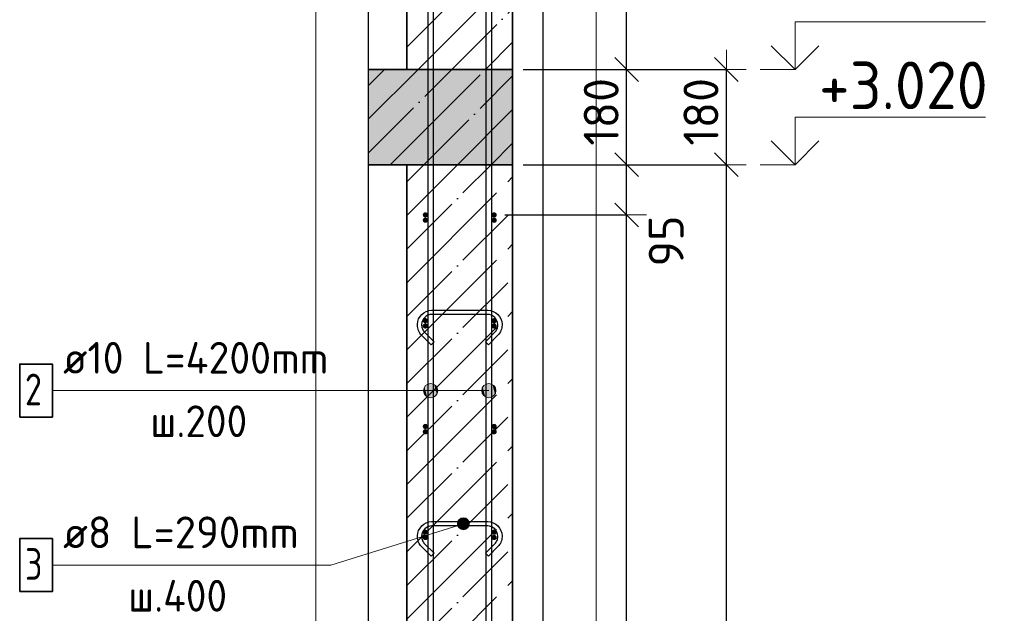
# Model space of a CAD drawing. Header units: millimetres. Extents: x -24871 to 40608, y -2869 to 48080.
# Tile 49 of 119: x -9502 to -7641, y 45451 to 46573. Entities that reach past the tile are written whole.
import ezdxf

# ---------------------------------------------------------------- set-up
doc = ezdxf.new("R2010")
doc.units = ezdxf.units.MM
doc.header["$PDMODE"] = 65
doc.linetypes.add('______11', pattern=[150, 120, -15, 0, -15])
doc.linetypes.add('______5', pattern=[330, 240, -30, 30, -30])
for name, color, linetype, lineweight in [('Standard', 7, 'Continuous', 25), ('Арм.стержн. Арматура края', 96, 'Continuous', 35), ('Арм.стержн. вертикальными 1', 22, 'Continuous', 35), ('Арм.стержн.горизонт. 1', 180, 'Continuous', 35), ('Высотная отметки_ общее', 7, 'Continuous', 13), ('Размерная линия_ общее', 7, 'Continuous', 13)]:
    doc.layers.add(name, color=color, linetype=linetype, lineweight=lineweight)
doc.layers.add('Арм.стержн.Стяжки', color=7, linetype='Continuous', lineweight=35, true_color=0x501e0f)
doc.styles.add('ISOCPEUR', font='ISOCPEUR')
doc.dimstyles.new('DIMSTYLE_2', dxfattribs={"dimtxt": 66, "dimasz": 75, "dimexe": 0, "dimexo": 0, "dimgap": 33, "dimtad": 2, "dimdec": 0, "dimrnd": 5, "dimzin": 12, "dimdsep": 46, "dimtxsty": 'ISOCPEUR', "dimblk1": 'ALL_ML_STRICH', "dimblk2": 'ALL_ML_STRICH', "dimsah": 1, "dimcen": 0, "dimclrd": 7, "dimclre": 256, "dimclrt": 7, "dimadec": 0, "dimazin": 0, "dimtfac": 1, "dimtdec": 0, "dimtix": 1, "dimtmove": 2, "dimatfit": 3, "dimfxl": 0, "dimtzin": 0, "dimlwd": 0, "dimlwe": -3, "dimarcsym": 0})
doc.dimstyles.new('DIMSTYLE_3', dxfattribs={"dimtxt": 66, "dimasz": 75, "dimexe": 0, "dimexo": 0, "dimgap": 33, "dimtad": 2, "dimdec": 0, "dimrnd": 5, "dimzin": 12, "dimdsep": 46, "dimtxsty": 'ISOCPEUR', "dimblk1": 'ALL_ML_STRICH', "dimblk2": 'ALL_ML_STRICH', "dimsah": 1, "dimcen": 0, "dimclrd": 7, "dimclre": 256, "dimclrt": 7, "dimadec": 0, "dimazin": 0, "dimtfac": 1, "dimtdec": 0, "dimtix": 1, "dimtmove": 2, "dimatfit": 3, "dimfxl": 0, "dimtvp": 1.2, "dimtzin": 0, "dimlwd": 0, "dimlwe": -3, "dimarcsym": 0})
doc.dimstyles.new('DIMSTYLE_4', dxfattribs={"dimtxt": 66, "dimasz": 75, "dimexe": 0, "dimexo": 0, "dimgap": 33, "dimtad": 2, "dimdec": 0, "dimrnd": 5, "dimzin": 12, "dimdsep": 46, "dimtxsty": 'ISOCPEUR', "dimblk1": 'ALL_ML_STRICH', "dimblk2": 'ALL_ML_STRICH', "dimsah": 1, "dimcen": 0, "dimclrd": 7, "dimclre": 256, "dimclrt": 7, "dimadec": 0, "dimazin": 0, "dimtfac": 1, "dimtdec": 0, "dimtix": 1, "dimtmove": 2, "dimatfit": 3, "dimfxl": 0, "dimtvp": 1.2, "dimtzin": 0, "dimlwd": 0, "dimlwe": -3, "dimarcsym": 0})
doc.dimstyles.new('DIMSTYLE_5', dxfattribs={"dimtxt": 66, "dimasz": 75, "dimexe": 0, "dimexo": 0, "dimgap": 33, "dimtad": 2, "dimdec": 0, "dimrnd": 5, "dimzin": 12, "dimdsep": 46, "dimtxsty": 'ISOCPEUR', "dimblk1": 'ALL_ML_STRICH', "dimblk2": 'ALL_ML_STRICH', "dimsah": 1, "dimcen": 0, "dimclrd": 7, "dimclre": 256, "dimclrt": 7, "dimadec": 0, "dimazin": 0, "dimtfac": 1, "dimtdec": 0, "dimtix": 1, "dimtmove": 2, "dimatfit": 3, "dimfxl": 0, "dimtzin": 0, "dimlwd": 0, "dimlwe": -3, "dimarcsym": 0})
doc.dimstyles.new('DIMSTYLE_6', dxfattribs={"dimtxt": 66, "dimasz": 75, "dimexe": 0, "dimexo": 0, "dimgap": 33, "dimtad": 0, "dimdec": 0, "dimrnd": 5, "dimzin": 12, "dimdsep": 46, "dimtxsty": 'ISOCPEUR', "dimblk1": 'ALL_ML_STRICH', "dimblk2": 'ALL_ML_STRICH', "dimsah": 1, "dimcen": 0, "dimclrd": 7, "dimclre": 256, "dimclrt": 7, "dimadec": 0, "dimazin": 0, "dimtfac": 1, "dimtdec": 0, "dimtix": 1, "dimtmove": 2, "dimatfit": 3, "dimfxl": 0, "dimtvp": 1.2, "dimtzin": 0, "dimlwd": 0, "dimlwe": -3, "dimarcsym": 0})

# ---------------------------------------------------------------- blocks, each defined once
blk = doc.blocks.new('ALL_ML_STRICH')
at = {"color": 0, "linetype": 'ByBlock', "lineweight": -2}
for p, q in [((0, -0.5), (0, 0.5)), ((-0.3, -0.3), (0.3, 0.3)), ((-1, 0), (0.5, 0))]:
    blk.add_line(p, q, dxfattribs=at)
blk = doc.blocks.new('*D4')
at = {"layer": 'DEFPOINTS', "color": 7, "linetype": 'Continuous', "lineweight": 13, "transparency": 33554687}
for p in [(-8448.4, 46299.1), (-8570.5, 43109.1), (-8166.5, 43109.1)]:
    blk.add_point(p, dxfattribs=at)
at = {"layer": 'Размерная линия_ общее', "color": 253, "linetype": 'Continuous', "lineweight": -2, "true_color": 0xa0a0a0, "transparency": 33554687}
for p, q in [((-8428.4, 46299.1), (-8166.5, 46299.1)), ((-8550.5, 43109.1), (-8166.5, 43109.1))]:
    blk.add_line(p, q, dxfattribs=at)
at = {"layer": 'Размерная линия_ общее', "color": 7, "linetype": 'Continuous', "lineweight": -2, "transparency": 33554687}
blk.add_line((-8166.5, 43109.1), (-8166.5, 46299.1), dxfattribs=at)
at = {"layer": 'Размерная линия_ общее', "color": 7, "linetype": 'Continuous', "lineweight": 13, "transparency": 33554687, "xscale": 75, "yscale": 75, "zscale": 75}
for p, rotation in [((-8166.5, 46299.1), 90), ((-8166.5, 43109.1), 270)]:
    blk.add_blockref('ALL_ML_STRICH', p, dxfattribs=dict(at, rotation=rotation))
at = {"layer": 'Размерная линия_ общее', "color": 7, "linetype": 'Continuous', "lineweight": 13, "transparency": 33554687, "insert": (-8214.5, 44714), "char_height": 66, "width": 264, "attachment_point": 5, "rotation": 90, "style": 'ISOCPEUR'}
blk.add_mtext('\\A1;{3190}', dxfattribs=at)
blk = doc.blocks.new('*D5')
at = {"layer": 'DEFPOINTS', "color": 7, "linetype": 'Continuous', "lineweight": 13, "transparency": 33554687}
for p in [(-8448.4, 46479.1), (-8448.4, 46299.1), (-8166.5, 46299.1)]:
    blk.add_point(p, dxfattribs=at)
at = {"layer": 'Размерная линия_ общее', "color": 253, "linetype": 'Continuous', "lineweight": -2, "true_color": 0xa0a0a0, "transparency": 33554687}
for p, q in [((-8428.4, 46479.1), (-8166.5, 46479.1)), ((-8428.4, 46299.1), (-8166.5, 46299.1))]:
    blk.add_line(p, q, dxfattribs=at)
at = {"layer": 'Размерная линия_ общее', "color": 7, "linetype": 'Continuous', "lineweight": -2, "transparency": 33554687}
blk.add_line((-8166.5, 46299.1), (-8166.5, 46479.1), dxfattribs=at)
at = {"layer": 'Размерная линия_ общее', "color": 7, "linetype": 'Continuous', "lineweight": 13, "transparency": 33554687, "xscale": 75, "yscale": 75, "zscale": 75}
for p, rotation in [((-8166.5, 46479.1), 90), ((-8166.5, 46299.1), 270)]:
    blk.add_blockref('ALL_ML_STRICH', p, dxfattribs=dict(at, rotation=rotation))
at = {"layer": 'Размерная линия_ общее', "color": 7, "linetype": 'Continuous', "lineweight": 13, "transparency": 33554687, "insert": (-8214.5, 46399), "char_height": 66, "width": 198, "attachment_point": 5, "rotation": 90, "style": 'ISOCPEUR'}
blk.add_mtext('\\A1;{180}', dxfattribs=at)
blk = doc.blocks.new('COMPLEX_ELEVATIONDIM_0')
at = {"layer": 'Высотная отметки_ общее', "color": 7, "linetype": 'Continuous', "lineweight": 13, "transparency": 33554687}
for p, q in [((-8036.5, 46479.1), (-8036.5, 46569.1)), ((-8036.5, 46569.1), (-7676.5, 46569.1)), ((-8036.5, 46479.1), (-8081.5, 46524.1)), ((-8036.5, 46479.1), (-7991.5, 46524.1)), ((-8036.5, 46479.1), (-8102.6, 46479.1)), ((-8036.5, 46479.1), (-8036.5, 46479.1)), ((-8036.5, 46479.1), (-8036.5, 46479.1)), ((-8036.5, 46479.1), (-8036.5, 46479.1)), ((-8036.5, 46479.1), (-8036.5, 46479.1)), ((-8036.5, 46299.1), (-8036.5, 46389.1)), ((-8036.5, 46389.1), (-7676.5, 46389.1)), ((-8036.5, 46299.1), (-8081.5, 46344.1)), ((-8036.5, 46299.1), (-7991.5, 46344.1)), ((-8036.5, 46299.1), (-8102.6, 46299.1)), ((-8036.5, 46299.1), (-8036.5, 46299.1)), ((-8036.5, 46299.1), (-8036.5, 46299.1)), ((-8036.5, 46299.1), (-8036.5, 46299.1)), ((-8036.5, 46299.1), (-8036.5, 46299.1))]:
    blk.add_line(p, q, dxfattribs=at)
at = {"layer": 'Высотная отметки_ общее', "color": 7, "linetype": 'Continuous', "lineweight": 13, "transparency": 33554687, "insert": (-7991.5, 46404.1), "char_height": 90, "width": 384.431, "attachment_point": 7, "style": 'ISOCPEUR'}
blk.add_mtext('\\W0.95;+3.020', dxfattribs=at)
blk = doc.blocks.new('*D8')
at = {"layer": 'DEFPOINTS', "color": 7, "linetype": 'Continuous', "lineweight": 13, "transparency": 33554687}
for p in [(-8605.5, 46204.1), (-8605.5, 43204.1), (-8355.1, 43204.1)]:
    blk.add_point(p, dxfattribs=at)
at = {"layer": 'Размерная линия_ общее', "color": 253, "linetype": 'Continuous', "lineweight": -2, "true_color": 0xa0a0a0, "transparency": 33554687}
for p, q in [((-8585.5, 46204.1), (-8355.1, 46204.1)), ((-8585.5, 43204.1), (-8355.1, 43204.1))]:
    blk.add_line(p, q, dxfattribs=at)
at = {"layer": 'Размерная линия_ общее', "color": 7, "linetype": 'Continuous', "lineweight": -2, "transparency": 33554687}
blk.add_line((-8355.1, 43204.1), (-8355.1, 46204.1), dxfattribs=at)
at = {"layer": 'Размерная линия_ общее', "color": 7, "linetype": 'Continuous', "lineweight": 13, "transparency": 33554687, "xscale": 75, "yscale": 75, "zscale": 75}
for p, rotation in [((-8355.1, 46204.1), 90), ((-8355.1, 43204.1), 270)]:
    blk.add_blockref('ALL_ML_STRICH', p, dxfattribs=dict(at, rotation=rotation))
at = {"layer": 'Размерная линия_ общее', "color": 7, "linetype": 'Continuous', "lineweight": 13, "transparency": 33554687, "insert": (-8436.1, 44482.1), "char_height": 66, "width": 3.3, "attachment_point": 1, "rotation": 90, "line_spacing_factor": 0.60241, "style": 'ISOCPEUR'}
blk.add_mtext('\\W0.91;15х200=3000', dxfattribs=at)
blk = doc.blocks.new('*D9')
at = {"layer": 'DEFPOINTS', "color": 7, "linetype": 'Continuous', "lineweight": 13, "transparency": 33554687}
for p in [(-8570.5, 46299.1), (-8605.5, 46204.1), (-8355.1, 46204.1)]:
    blk.add_point(p, dxfattribs=at)
at = {"layer": 'Размерная линия_ общее', "color": 253, "linetype": 'Continuous', "lineweight": -2, "true_color": 0xa0a0a0, "transparency": 33554687}
for p, q in [((-8550.5, 46299.1), (-8355.1, 46299.1)), ((-8585.5, 46204.1), (-8355.1, 46204.1))]:
    blk.add_line(p, q, dxfattribs=at)
at = {"layer": 'Размерная линия_ общее', "color": 7, "linetype": 'Continuous', "lineweight": -2, "transparency": 33554687}
blk.add_line((-8355.1, 46204.1), (-8355.1, 46299.1), dxfattribs=at)
at = {"layer": 'Размерная линия_ общее', "color": 7, "linetype": 'Continuous', "lineweight": 13, "transparency": 33554687, "xscale": 75, "yscale": 75, "zscale": 75}
for p, rotation in [((-8355.1, 46299.1), 90), ((-8355.1, 46204.1), 270)]:
    blk.add_blockref('ALL_ML_STRICH', p, dxfattribs=dict(at, rotation=rotation))
at = {"layer": 'Размерная линия_ общее', "color": 7, "linetype": 'Continuous', "lineweight": 13, "transparency": 33554687, "insert": (-8280.3, 46154.8), "char_height": 66, "width": 132, "attachment_point": 5, "rotation": 90, "style": 'ISOCPEUR'}
blk.add_mtext('\\A1;{95}', dxfattribs=at)
blk = doc.blocks.new('*D10')
at = {"layer": 'DEFPOINTS', "color": 7, "linetype": 'Continuous', "lineweight": 13, "transparency": 33554687}
for p in [(-8570.5, 46479.1), (-8570.5, 46299.1), (-8355.1, 46299.1)]:
    blk.add_point(p, dxfattribs=at)
at = {"layer": 'Размерная линия_ общее', "color": 253, "linetype": 'Continuous', "lineweight": -2, "true_color": 0xa0a0a0, "transparency": 33554687}
for p, q in [((-8550.5, 46479.1), (-8355.1, 46479.1)), ((-8550.5, 46299.1), (-8355.1, 46299.1))]:
    blk.add_line(p, q, dxfattribs=at)
at = {"layer": 'Размерная линия_ общее', "color": 7, "linetype": 'Continuous', "lineweight": -2, "transparency": 33554687}
blk.add_line((-8355.1, 46299.1), (-8355.1, 46479.1), dxfattribs=at)
at = {"layer": 'Размерная линия_ общее', "color": 7, "linetype": 'Continuous', "lineweight": 13, "transparency": 33554687, "xscale": 75, "yscale": 75, "zscale": 75}
for p, rotation in [((-8355.1, 46479.1), 90), ((-8355.1, 46299.1), 270)]:
    blk.add_blockref('ALL_ML_STRICH', p, dxfattribs=dict(at, rotation=rotation))
at = {"layer": 'Размерная линия_ общее', "color": 7, "linetype": 'Continuous', "lineweight": 13, "transparency": 33554687, "insert": (-8403.1, 46399), "char_height": 66, "width": 198, "attachment_point": 5, "rotation": 90, "style": 'ISOCPEUR'}
blk.add_mtext('\\A1;{180}', dxfattribs=at)
blk = doc.blocks.new('*D11')
at = {"layer": 'DEFPOINTS', "color": 7, "linetype": 'Continuous', "lineweight": 13, "transparency": 33554687}
for p in [(-8610.5, 47309.1), (-8570.5, 46479.1), (-8355.1, 46479.1)]:
    blk.add_point(p, dxfattribs=at)
at = {"layer": 'Размерная линия_ общее', "color": 253, "linetype": 'Continuous', "lineweight": -2, "true_color": 0xa0a0a0, "transparency": 33554687}
for p, q in [((-8590.5, 47309.1), (-8355.1, 47309.1)), ((-8550.5, 46479.1), (-8355.1, 46479.1))]:
    blk.add_line(p, q, dxfattribs=at)
at = {"layer": 'Размерная линия_ общее', "color": 7, "linetype": 'Continuous', "lineweight": -2, "transparency": 33554687}
blk.add_line((-8355.1, 46479.1), (-8355.1, 47309.1), dxfattribs=at)
at = {"layer": 'Размерная линия_ общее', "color": 7, "linetype": 'Continuous', "lineweight": 13, "transparency": 33554687, "xscale": 75, "yscale": 75, "zscale": 75}
for p, rotation in [((-8355.1, 47309.1), 90), ((-8355.1, 46479.1), 270)]:
    blk.add_blockref('ALL_ML_STRICH', p, dxfattribs=dict(at, rotation=rotation))
at = {"layer": 'Размерная линия_ общее', "color": 7, "linetype": 'Continuous', "lineweight": 13, "transparency": 33554687, "insert": (-8403.1, 46897.4), "char_height": 66, "width": 198, "attachment_point": 5, "rotation": 90, "style": 'ISOCPEUR'}
blk.add_mtext('\\A1;{830}', dxfattribs=at)

msp = doc.modelspace()

# ---------------------------------------------------------------- hatches: boundary and pattern name
at = {"layer": 'Standard', "linetype": 'Continuous', "lineweight": -3, "transparency": 33554687}
msp.add_hatch(color=9, dxfattribs=at).paths.add_polyline_path([(-8570.5, 46299.1), (-8570.5, 46479.1), (-8842.8, 46479.1), (-8842.8, 46299.1)])
at = {"layer": 'Арм.стержн. Арматура края', "linetype": 'Continuous', "lineweight": 50, "transparency": 33554687}
for points in [[(-8730.5, 46194.1), (-8730.9, 46196), (-8732, 46197.6), (-8733.6, 46198.7), (-8735.5, 46199.1), (-8737.4, 46198.7), (-8739, 46197.6), (-8740.1, 46196), (-8740.5, 46194.1), (-8740.1, 46192.2), (-8739, 46190.5), (-8737.4, 46189.5), (-8735.5, 46189.1), (-8733.6, 46189.5), (-8732, 46190.5), (-8730.9, 46192.2)], [(-8600.5, 46194.1), (-8600.9, 46196), (-8602, 46197.6), (-8603.6, 46198.7), (-8605.5, 46199.1), (-8607.4, 46198.7), (-8609, 46197.6), (-8610.1, 46196), (-8610.5, 46194.1), (-8610.1, 46192.2), (-8609, 46190.5), (-8607.4, 46189.5), (-8605.5, 46189.1), (-8603.6, 46189.5), (-8602, 46190.5), (-8600.9, 46192.2)], [(-8730.5, 45994.1), (-8730.9, 45996), (-8732, 45997.6), (-8733.6, 45998.7), (-8735.5, 45999.1), (-8737.4, 45998.7), (-8739, 45997.6), (-8740.1, 45996), (-8740.5, 45994.1), (-8740.1, 45992.2), (-8739, 45990.5), (-8737.4, 45989.5), (-8735.5, 45989.1), (-8733.6, 45989.5), (-8732, 45990.5), (-8730.9, 45992.2)], [(-8600.5, 45994.1), (-8600.9, 45996), (-8602, 45997.6), (-8603.6, 45998.7), (-8605.5, 45999.1), (-8607.4, 45998.7), (-8609, 45997.6), (-8610.1, 45996), (-8610.5, 45994.1), (-8610.1, 45992.2), (-8609, 45990.5), (-8607.4, 45989.5), (-8605.5, 45989.1), (-8603.6, 45989.5), (-8602, 45990.5), (-8600.9, 45992.2)], [(-8730.5, 45794.1), (-8730.9, 45796), (-8732, 45797.6), (-8733.6, 45798.7), (-8735.5, 45799.1), (-8737.4, 45798.7), (-8739, 45797.6), (-8740.1, 45796), (-8740.5, 45794.1), (-8740.1, 45792.2), (-8739, 45790.5), (-8737.4, 45789.5), (-8735.5, 45789.1), (-8733.6, 45789.5), (-8732, 45790.5), (-8730.9, 45792.2)], [(-8600.5, 45794.1), (-8600.9, 45796), (-8602, 45797.6), (-8603.6, 45798.7), (-8605.5, 45799.1), (-8607.4, 45798.7), (-8609, 45797.6), (-8610.1, 45796), (-8610.5, 45794.1), (-8610.1, 45792.2), (-8609, 45790.5), (-8607.4, 45789.5), (-8605.5, 45789.1), (-8603.6, 45789.5), (-8602, 45790.5), (-8600.9, 45792.2)], [(-8730.5, 45594.1), (-8730.9, 45596), (-8732, 45597.6), (-8733.6, 45598.7), (-8735.5, 45599.1), (-8737.4, 45598.7), (-8739, 45597.6), (-8740.1, 45596), (-8740.5, 45594.1), (-8740.1, 45592.2), (-8739, 45590.5), (-8737.4, 45589.5), (-8735.5, 45589.1), (-8733.6, 45589.5), (-8732, 45590.5), (-8730.9, 45592.2)], [(-8600.5, 45594.1), (-8600.9, 45596), (-8602, 45597.6), (-8603.6, 45598.7), (-8605.5, 45599.1), (-8607.4, 45598.7), (-8609, 45597.6), (-8610.1, 45596), (-8610.5, 45594.1), (-8610.1, 45592.2), (-8609, 45590.5), (-8607.4, 45589.5), (-8605.5, 45589.1), (-8603.6, 45589.5), (-8602, 45590.5), (-8600.9, 45592.2)]]:
    msp.add_hatch(color=4, dxfattribs=at).paths.add_polyline_path(points)
at = {"layer": 'Арм.стержн. вертикальными 1', "linetype": 'Continuous', "lineweight": 13, "transparency": 33554687}
for points in [[(-8737.1, 45878.6), (-8732.3, 45860.2), (-8732.3, 45883.5)], [(-8732.3, 45883.5), (-8725.5, 45858.4), (-8725.5, 45885.4)], [(-8732.3, 45883.5), (-8732.3, 45860.2), (-8725.5, 45858.4)], [(-8725.5, 45885.4), (-8725.5, 45858.4), (-8718.8, 45860.2)], [(-8725.5, 45885.4), (-8718.8, 45860.2), (-8718.8, 45883.5)], [(-8718.8, 45883.5), (-8718.8, 45860.2), (-8713.9, 45865.1)], [(-8718.8, 45883.5), (-8713.9, 45865.1), (-8713.9, 45878.6)], [(-8627.1, 45878.6), (-8622.3, 45860.2), (-8622.3, 45883.5)], [(-8622.3, 45883.5), (-8615.5, 45858.4), (-8615.5, 45885.4)], [(-8622.3, 45883.5), (-8622.3, 45860.2), (-8615.5, 45858.4)], [(-8615.5, 45885.4), (-8615.5, 45858.4), (-8608.8, 45860.2)], [(-8615.5, 45885.4), (-8608.8, 45860.2), (-8608.8, 45883.5)], [(-8608.8, 45883.5), (-8608.8, 45860.2), (-8603.9, 45865.1)], [(-8608.8, 45883.5), (-8603.9, 45865.1), (-8603.9, 45878.6)], [(-8737.1, 45865.1), (-8737.1, 45878.6), (-8739, 45871.9)], [(-8737.1, 45878.6), (-8737.1, 45865.1), (-8732.3, 45860.2)], [(-8713.9, 45878.6), (-8713.9, 45865.1), (-8712, 45871.9)], [(-8627.1, 45865.1), (-8627.1, 45878.6), (-8629, 45871.9)], [(-8627.1, 45878.6), (-8627.1, 45865.1), (-8622.3, 45860.2)], [(-8603.9, 45878.6), (-8603.9, 45865.1), (-8602, 45871.9)]]:
    msp.add_hatch(color=7, dxfattribs=at).paths.add_polyline_path(points)
at = {"layer": 'Арм.стержн.горизонт. 1', "linetype": 'Continuous', "lineweight": 50, "transparency": 33554687}
for points in [[(-8730.5, 46204.1), (-8730.9, 46206), (-8732, 46207.6), (-8733.6, 46208.7), (-8735.5, 46209.1), (-8737.4, 46208.7), (-8739, 46207.6), (-8740.1, 46206), (-8740.5, 46204.1), (-8740.1, 46202.2), (-8739, 46200.5), (-8737.4, 46199.5), (-8735.5, 46199.1), (-8733.6, 46199.5), (-8732, 46200.5), (-8730.9, 46202.2)], [(-8600.5, 46204.1), (-8600.9, 46206), (-8602, 46207.6), (-8603.6, 46208.7), (-8605.5, 46209.1), (-8607.4, 46208.7), (-8609, 46207.6), (-8610.1, 46206), (-8610.5, 46204.1), (-8610.1, 46202.2), (-8609, 46200.5), (-8607.4, 46199.5), (-8605.5, 46199.1), (-8603.6, 46199.5), (-8602, 46200.5), (-8600.9, 46202.2)], [(-8730.5, 46004.1), (-8730.9, 46006), (-8732, 46007.6), (-8733.6, 46008.7), (-8735.5, 46009.1), (-8737.4, 46008.7), (-8739, 46007.6), (-8740.1, 46006), (-8740.5, 46004.1), (-8740.1, 46002.2), (-8739, 46000.5), (-8737.4, 45999.5), (-8735.5, 45999.1), (-8733.6, 45999.5), (-8732, 46000.5), (-8730.9, 46002.2)], [(-8600.5, 46004.1), (-8600.9, 46006), (-8602, 46007.6), (-8603.6, 46008.7), (-8605.5, 46009.1), (-8607.4, 46008.7), (-8609, 46007.6), (-8610.1, 46006), (-8610.5, 46004.1), (-8610.1, 46002.2), (-8609, 46000.5), (-8607.4, 45999.5), (-8605.5, 45999.1), (-8603.6, 45999.5), (-8602, 46000.5), (-8600.9, 46002.2)], [(-8730.5, 45804.1), (-8730.9, 45806), (-8732, 45807.6), (-8733.6, 45808.7), (-8735.5, 45809.1), (-8737.4, 45808.7), (-8739, 45807.6), (-8740.1, 45806), (-8740.5, 45804.1), (-8740.1, 45802.2), (-8739, 45800.5), (-8737.4, 45799.5), (-8735.5, 45799.1), (-8733.6, 45799.5), (-8732, 45800.5), (-8730.9, 45802.2)], [(-8600.5, 45804.1), (-8600.9, 45806), (-8602, 45807.6), (-8603.6, 45808.7), (-8605.5, 45809.1), (-8607.4, 45808.7), (-8609, 45807.6), (-8610.1, 45806), (-8610.5, 45804.1), (-8610.1, 45802.2), (-8609, 45800.5), (-8607.4, 45799.5), (-8605.5, 45799.1), (-8603.6, 45799.5), (-8602, 45800.5), (-8600.9, 45802.2)], [(-8730.5, 45604.1), (-8730.9, 45606), (-8732, 45607.6), (-8733.6, 45608.7), (-8735.5, 45609.1), (-8737.4, 45608.7), (-8739, 45607.6), (-8740.1, 45606), (-8740.5, 45604.1), (-8740.1, 45602.2), (-8739, 45600.5), (-8737.4, 45599.5), (-8735.5, 45599.1), (-8733.6, 45599.5), (-8732, 45600.5), (-8730.9, 45602.2)], [(-8600.5, 45604.1), (-8600.9, 45606), (-8602, 45607.6), (-8603.6, 45608.7), (-8605.5, 45609.1), (-8607.4, 45608.7), (-8609, 45607.6), (-8610.1, 45606), (-8610.5, 45604.1), (-8610.1, 45602.2), (-8609, 45600.5), (-8607.4, 45599.5), (-8605.5, 45599.1), (-8603.6, 45599.5), (-8602, 45600.5), (-8600.9, 45602.2)]]:
    msp.add_hatch(color=4, dxfattribs=at).paths.add_polyline_path(points)
at = {"layer": 'Арм.стержн.Стяжки', "linetype": 'Continuous', "lineweight": 13, "transparency": 33554687}
for points in [[(-8674.6, 45622.6), (-8666.2, 45609.2), (-8671.9, 45627.6)], [(-8671.3, 45611.8), (-8674.6, 45622.6), (-8674.4, 45616.7)], [(-8674.6, 45622.6), (-8671.3, 45611.8), (-8666.2, 45609.2)], [(-8671.9, 45627.6), (-8660.3, 45609.3), (-8667, 45630.8)], [(-8671.9, 45627.6), (-8666.2, 45609.2), (-8660.3, 45609.3)], [(-8667, 45630.8), (-8655.4, 45612.5), (-8661.2, 45631)], [(-8667, 45630.8), (-8660.3, 45609.3), (-8655.4, 45612.5)], [(-8661.2, 45631), (-8655.4, 45612.5), (-8652.8, 45617.6)], [(-8661.2, 45631), (-8652.8, 45617.6), (-8656.1, 45628.3)], [(-8656.1, 45628.3), (-8652.8, 45617.6), (-8653, 45623.4)]]:
    msp.add_hatch(color=7, dxfattribs=at).paths.add_polyline_path(points)

# ---------------------------------------------------------------- linework, layer by layer
at = {"color": 52, "linetype": 'Continuous', "lineweight": -3, "transparency": 33554687}
for p, q in [((-8842.8, 42675), (-8842.8, 47349.1)), ((-8842.8, 42675), (-8842.8, 47349.1)), ((-8512.8, 42675), (-8512.8, 47349.1)), ((-8512.8, 42675), (-8512.8, 47349.1))]:
    msp.add_line(p, q, dxfattribs=at)
at = {"color": 7, "linetype": 'Continuous', "lineweight": 35, "transparency": 33554687}
for p, q in [((-8770.5, 47349.1), (-8770.5, 46479.1)), ((-8570.5, 46479.1), (-8570.5, 47349.1)), ((-8770.5, 46479.1), (-8570.5, 46479.1))]:
    msp.add_line(p, q, dxfattribs=at)
at = {"color": 253, "linetype": '______11', "lineweight": -3, "true_color": 0xababab, "transparency": 33554687}
for p, q in [((-8770.5, 46521.4), (-8570.5, 46721.4)), ((-8685.6, 46479.1), (-8570.5, 46594.1))]:
    msp.add_line(p, q, dxfattribs=at)
at = {"color": 253, "linetype": '______5', "lineweight": -3, "true_color": 0xababab, "transparency": 33554687}
for p, q in [((-8749.2, 46479.1), (-8570.5, 46657.8)), ((-8621.9, 46479.1), (-8570.5, 46530.5))]:
    msp.add_line(p, q, dxfattribs=at)
at = {"layer": 'Standard', "color": 7, "linetype": 'Continuous', "lineweight": 25, "transparency": 33554687}
msp.add_line((-8842.8, 46249.1), (-8842.8, 46529.1), dxfattribs=at)
at = {"layer": 'Standard', "color": 253, "linetype": '______11', "lineweight": -3, "true_color": 0xababab, "transparency": 33554687}
for p, q in [((-8842.8, 46449.1), (-8812.9, 46479.1)), ((-8842.8, 46321.8), (-8685.6, 46479.1)), ((-8738.3, 46299.1), (-8570.5, 46466.9)), ((-8611, 46299.1), (-8570.5, 46339.6)), ((-8770.5, 46139.6), (-8611, 46299.1)), ((-8770.5, 46266.9), (-8738.3, 46299.1)), ((-8770.5, 46012.3), (-8570.5, 46212.3)), ((-8770.5, 45885), (-8570.5, 46085)), ((-8770.5, 45757.7), (-8570.5, 45957.7)), ((-8770.5, 45630.5), (-8570.5, 45830.5)), ((-8770.5, 45503.2), (-8570.5, 45703.2)), ((-8770.5, 45375.9), (-8570.5, 45575.9))]:
    msp.add_line(p, q, dxfattribs=at)
at = {"layer": 'Standard', "color": 253, "linetype": '______5', "lineweight": -3, "true_color": 0xababab, "transparency": 33554687}
for p, q in [((-8842.8, 46385.5), (-8749.2, 46479.1)), ((-8801.9, 46299.1), (-8621.9, 46479.1)), ((-8674.7, 46299.1), (-8570.5, 46403.2)), ((-8770.5, 46203.2), (-8674.7, 46299.1)), ((-8770.5, 46075.9), (-8570.5, 46275.9)), ((-8770.5, 45948.7), (-8570.5, 46148.7)), ((-8770.5, 45821.4), (-8570.5, 46021.4)), ((-8770.5, 45694.1), (-8570.5, 45894.1)), ((-8770.5, 45566.8), (-8570.5, 45766.8)), ((-8770.5, 45439.6), (-8570.5, 45639.6)), ((-8770.5, 45312.3), (-8570.5, 45512.3))]:
    msp.add_line(p, q, dxfattribs=at)
at = {"layer": 'Standard', "color": 7, "linetype": 'Continuous', "lineweight": 35, "transparency": 33554687}
for p, q in [((-8770.5, 46479.1), (-8842.8, 46479.1)), ((-8570.5, 46299.1), (-8570.5, 46479.1)), ((-8842.8, 46299.1), (-8770.5, 46299.1)), ((-8570.5, 46299.1), (-8770.5, 46299.1)), ((-8770.5, 46299.1), (-8770.5, 43109.1)), ((-8570.5, 43109.1), (-8570.5, 46299.1))]:
    msp.add_line(p, q, dxfattribs=at)
at = {"layer": 'Standard', "color": 7, "linetype": 'Continuous', "lineweight": 13, "transparency": 33554687}
for p, q in [((-8570.5, 46479.1), (-8770.5, 46479.1)), ((-8770.5, 46299.1), (-8570.5, 46299.1))]:
    msp.add_line(p, q, dxfattribs=at)
msp.add_lwpolyline([(-8942.8, 42575), (-8412.8, 42575), (-8412.8, 47449.1), (-8942.8, 47449.1), (-8942.8, 42575)], dxfattribs=at)
at = {"layer": 'Арм.стержн. вертикальными 1', "color": 7, "linetype": 'Continuous', "lineweight": 13, "transparency": 33554687}
for p, q in [((-8725.5, 45885.4), (-8725.5, 45885.4)), ((-8615.5, 45885.4), (-8615.5, 45885.4)), ((-9440.4, 45871.9), (-8836.4, 45871.9)), ((-8836.4, 45871.9), (-8725.5, 45871.9)), ((-8836.4, 45871.9), (-8615.5, 45871.9)), ((-8739, 45871.9), (-8739, 45871.9)), ((-8712, 45871.9), (-8712, 45871.9)), ((-8629, 45871.9), (-8629, 45871.9)), ((-8602, 45871.9), (-8602, 45871.9)), ((-8725.5, 45858.4), (-8725.5, 45858.4)), ((-8615.5, 45858.4), (-8615.5, 45858.4))]:
    msp.add_line(p, q, dxfattribs=at)
at = {"layer": 'Арм.стержн. вертикальными 1', "color": 4, "linetype": 'Continuous', "lineweight": 25, "transparency": 33554687}
for points in [[(-8730.5, 43109.1), (-8730.5, 47309.1), (-8720.5, 47309.1), (-8720.5, 43109.1), (-8730.5, 43109.1)], [(-8620.5, 43109.1), (-8620.5, 47309.1), (-8610.5, 47309.1), (-8610.5, 43109.1), (-8620.5, 43109.1)]]:
    msp.add_lwpolyline(points, dxfattribs=at)
at = {"layer": 'Арм.стержн. вертикальными 1', "color": 7, "linetype": 'Continuous', "lineweight": 35, "transparency": 33554687}
msp.add_lwpolyline([(-9502.4, 45821.9), (-9440.4, 45821.9), (-9440.4, 45921.9), (-9502.4, 45921.9), (-9502.4, 45821.9)], dxfattribs=at)
at = {"layer": 'Арм.стержн. вертикальными 1', "color": 7, "linetype": 'Continuous', "lineweight": 13, "transparency": 33554687}
for centre in [(-8725.5, 45871.9), (-8615.5, 45871.9)]:
    msp.add_circle(centre, 13.5, dxfattribs=at)
at = {"layer": 'Арм.стержн.горизонт. 1', "color": 52, "linetype": 'Continuous', "lineweight": 25, "transparency": 33554687}
for p, q in [((-8770.5, 46299.1), (-8770.5, 46299.1)), ((-8570.5, 46299.1), (-8570.5, 46299.1))]:
    msp.add_line(p, q, dxfattribs=at)
at = {"layer": 'Арм.стержн.Стяжки', "color": 7, "linetype": 'Continuous', "lineweight": 13, "transparency": 33554687}
for p, q in [((-8667, 45630.8), (-8667, 45630.8)), ((-8653, 45623.4), (-8653, 45623.4)), ((-8914.4, 45541.9), (-8663.7, 45620.1)), ((-8674.4, 45616.7), (-8674.4, 45616.7)), ((-8660.3, 45609.3), (-8660.3, 45609.3)), ((-9440.4, 45541.9), (-8914.4, 45541.9))]:
    msp.add_line(p, q, dxfattribs=at)
at = {"layer": 'Арм.стержн.Стяжки', "color": 40, "linetype": 'Continuous', "lineweight": 25, "transparency": 33554687}
for points in [[(-8622, 45964.3), (-8604.1, 45982.2), (-8602.9, 45983.6), (-8601.8, 45985.2), (-8600.8, 45986.8), (-8600, 45988.4), (-8599.4, 45990.2), (-8598.9, 45992), (-8598.6, 45993.8), (-8598.5, 45995.7), (-8598.5, 45996.8), (-8599, 46000.5), (-8600.2, 46004.1), (-8602.1, 46007.5), (-8604.4, 46010.2), (-8607.1, 46012.5), (-8610.5, 46014.4), (-8614.1, 46015.6), (-8617.7, 46016.1), (-8723.3, 46016.1), (-8726.9, 46015.6), (-8730.6, 46014.4), (-8733.9, 46012.5), (-8736.6, 46010.2), (-8738.9, 46007.5), (-8740.8, 46004.1), (-8742, 46000.5), (-8742.5, 45996.8), (-8742.5, 45995.7), (-8742.4, 45993.8), (-8742.1, 45992), (-8741.6, 45990.2), (-8741, 45988.4), (-8740.2, 45986.8), (-8739.3, 45985.2), (-8738.2, 45983.6), (-8736.9, 45982.2), (-8719.1, 45964.3), (-8724.7, 45958.7), (-8742.8, 45976.8), (-8744.4, 45978.7), (-8746, 45980.8), (-8747.3, 45983), (-8748.4, 45985.4), (-8749.3, 45987.8), (-8749.9, 45990.3), (-8750.3, 45992.9), (-8750.5, 45995.4), (-8750.5, 45997.4), (-8749.8, 46002.3), (-8748.2, 46007.4), (-8745.5, 46012), (-8742.3, 46015.9), (-8738.5, 46019.1), (-8733.8, 46021.7), (-8728.7, 46023.4), (-8723.8, 46024.1), (-8617.2, 46024.1), (-8612.3, 46023.4), (-8607.2, 46021.7), (-8602.5, 46019.1), (-8598.7, 46015.9), (-8595.5, 46012), (-8592.9, 46007.4), (-8591.2, 46002.3), (-8590.5, 45997.4), (-8590.5, 45995.4), (-8590.7, 45992.9), (-8591.1, 45990.3), (-8591.8, 45987.8), (-8592.6, 45985.4), (-8593.7, 45983), (-8595.1, 45980.8), (-8596.6, 45978.7), (-8598.2, 45976.8), (-8616.3, 45958.7), (-8622, 45964.3)], [(-8622, 45564.3), (-8604.1, 45582.2), (-8602.9, 45583.6), (-8601.8, 45585.2), (-8600.8, 45586.8), (-8600, 45588.4), (-8599.4, 45590.2), (-8598.9, 45592), (-8598.6, 45593.8), (-8598.5, 45595.7), (-8598.5, 45596.8), (-8599, 45600.5), (-8600.2, 45604.1), (-8602.1, 45607.5), (-8604.4, 45610.2), (-8607.1, 45612.5), (-8610.5, 45614.4), (-8614.1, 45615.6), (-8617.7, 45616.1), (-8723.3, 45616.1), (-8726.9, 45615.6), (-8730.6, 45614.4), (-8733.9, 45612.5), (-8736.6, 45610.2), (-8738.9, 45607.5), (-8740.8, 45604.1), (-8742, 45600.5), (-8742.5, 45596.8), (-8742.5, 45595.7), (-8742.4, 45593.8), (-8742.1, 45592), (-8741.6, 45590.2), (-8741, 45588.4), (-8740.2, 45586.8), (-8739.3, 45585.2), (-8738.2, 45583.6), (-8736.9, 45582.2), (-8719.1, 45564.3), (-8724.7, 45558.7), (-8742.8, 45576.8), (-8744.4, 45578.7), (-8746, 45580.8), (-8747.3, 45583), (-8748.4, 45585.4), (-8749.3, 45587.8), (-8749.9, 45590.3), (-8750.3, 45592.9), (-8750.5, 45595.4), (-8750.5, 45597.4), (-8749.8, 45602.3), (-8748.2, 45607.4), (-8745.5, 45612), (-8742.3, 45615.9), (-8738.5, 45619.1), (-8733.8, 45621.7), (-8728.7, 45623.4), (-8723.8, 45624.1), (-8617.2, 45624.1), (-8612.3, 45623.4), (-8607.2, 45621.7), (-8602.5, 45619.1), (-8598.7, 45615.9), (-8595.5, 45612), (-8592.9, 45607.4), (-8591.2, 45602.3), (-8590.5, 45597.4), (-8590.5, 45595.4), (-8590.7, 45592.9), (-8591.1, 45590.3), (-8591.8, 45587.8), (-8592.6, 45585.4), (-8593.7, 45583), (-8595.1, 45580.8), (-8596.6, 45578.7), (-8598.2, 45576.8), (-8616.3, 45558.7), (-8622, 45564.3)]]:
    msp.add_lwpolyline(points, dxfattribs=at)
at = {"layer": 'Арм.стержн.Стяжки', "color": 7, "linetype": 'Continuous', "lineweight": 35, "transparency": 33554687}
msp.add_lwpolyline([(-9502.4, 45491.9), (-9440.4, 45491.9), (-9440.4, 45591.9), (-9502.4, 45591.9), (-9502.4, 45491.9)], dxfattribs=at)
at = {"layer": 'Арм.стержн.Стяжки', "color": 7, "linetype": 'Continuous', "lineweight": 13, "transparency": 33554687}
msp.add_circle((-8663.7, 45620.1), 11.3, dxfattribs=at)

# ---------------------------------------------------------------- block references
at = {"layer": 'Высотная отметки_ общее', "color": 7, "linetype": 'Continuous', "lineweight": 13, "transparency": 33554687}
msp.add_blockref('COMPLEX_ELEVATIONDIM_0', (0, 0), dxfattribs=at)

# ---------------------------------------------------------------- texts
at = {"layer": 'Арм.стержн. вертикальными 1', "color": 7, "linetype": 'Continuous', "lineweight": 25, "transparency": 33554687, "char_height": 60, "attachment_point": 7, "style": 'ISOCPEUR'}
for s, insert, width in [('\\W0.96;ø10 L=4200mm ', (-9420.4, 45903.9), 592.53), ('\\W0.78;2', (-9492.4, 45843.9), 65.281), ('\\W0.95;ш.200 ', (-9255.4, 45783.9), 262.399)]:
    msp.add_mtext(s, dxfattribs=dict(at, insert=insert, width=width))
at = {"layer": 'Арм.стержн.Стяжки', "color": 7, "linetype": 'Continuous', "lineweight": 25, "transparency": 33554687, "char_height": 60, "attachment_point": 7, "style": 'ISOCPEUR'}
for s, insert, width in [('\\W0.98;ø8 L=290mm ', (-9420.4, 45573.9), 515.053), ('\\W0.78;3', (-9492.4, 45513.9), 65.281), ('\\W0.95;ш.400 ', (-9297.4, 45453.9), 268.447)]:
    msp.add_mtext(s, dxfattribs=dict(at, insert=insert, width=width))

# ---------------------------------------------------------------- dimensions: what is measured, and where the dimension line sits
at = {"layer": 'Размерная линия_ общее', "color": 7, "linetype": 'Continuous', "lineweight": 13, "transparency": 33554687}
for base, p1, p2, dimstyle, picture, middle in [((-8355.1, 47309.1), (-8550.5, 46479.1), (-8590.5, 47309.1), 'DIMSTYLE_5', '*D11', (-8403.1, 46897.4)), ((-8355.1, 46479.1), (-8550.5, 46299.1), (-8550.5, 46479.1), 'DIMSTYLE_4', '*D10', (-8403.1, 46399)), ((-8166.5, 46479.1), (-8428.4, 46299.1), (-8428.4, 46479.1), 'DIMSTYLE_3', '*D5', (-8214.5, 46399)), ((-8355.1, 46299.1), (-8585.5, 46204.1), (-8550.5, 46299.1), 'DIMSTYLE_6', '*D9', (-8280.3, 46154.8)), ((-8166.5, 46299.1), (-8550.5, 43109.1), (-8428.4, 46299.1), 'DIMSTYLE_2', '*D4', (-8214.5, 44714))]:
    dim = msp.add_linear_dim(base=base, p1=p1, p2=p2, angle=90, dimstyle=dimstyle, override={"dimpost": '<>', "dimclrd": 7, "dimclre": 253, "dimclrt": 7, "dimlwd": 0, "dimlwe": 65533}, dxfattribs=at)
    dim.commit()
    dim.dimension.update_dxf_attribs({"geometry": picture, "text_midpoint": middle, "dimtype": 160})
dim = msp.add_linear_dim(base=(-8355.1, 46204.1), p1=(-8585.5, 43204.1), p2=(-8585.5, 46204.1), angle=90, text='\\W0.91;15х200=3000', dimstyle='DIMSTYLE_5', override={"dimpost": '<>', "dimclrd": 7, "dimclre": 253, "dimclrt": 7, "dimlwd": 0, "dimlwe": 65533}, dxfattribs=at)
dim.commit()
dim.dimension.update_dxf_attribs({"geometry": '*D8', "text_midpoint": (-8388.1, 44704.1), "dimtype": 160})

doc.saveas('drawing.dxf')
